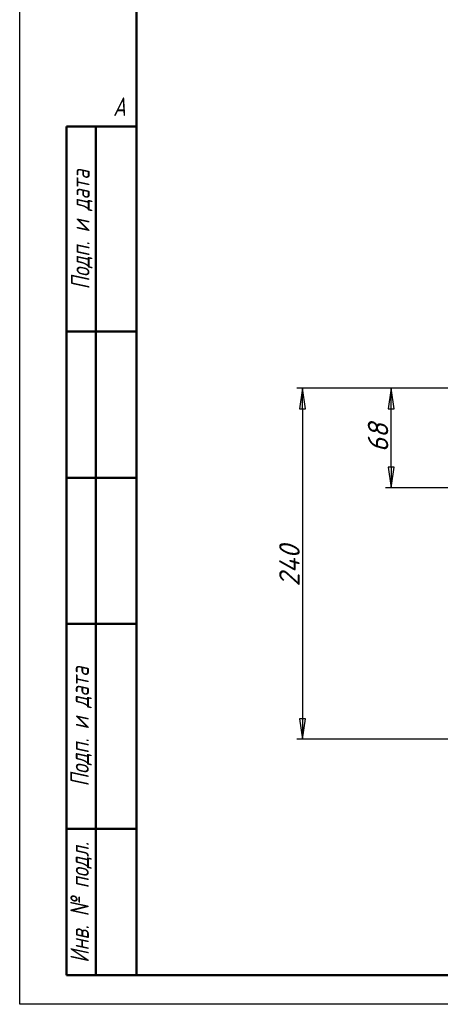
# Model space of a CAD drawing. Header units: millimetres. Extents: x -4813 to 10023, y -389 to 1491.
# Tile 2 of 32: x 0 to 288, y 0 to 673. Entities that reach past the tile are written whole.
import ezdxf
from ezdxf.enums import TextEntityAlignment as Align

# ---------------------------------------------------------------- set-up
doc = ezdxf.new("R2010")
doc.units = ezdxf.units.MM
doc.header["$LTSCALE"] = 4
for name, color, linetype, lineweight in [('Кромка (ГОСТ)', 7, 'Continuous', 50), ('Обозначение (ГОСТ)', 7, 'Continuous', 25), ('Размер (ГОСТ)', 7, 'Continuous', 25), ('Эскизная геометрия (ГОСТ)', 7, 'Continuous', 50)]:
    doc.layers.add(name, color=color, linetype=linetype, lineweight=lineweight)
doc.styles.add('Альтернативный текст (ГОСТ)', font='arial.ttf', dxfattribs={"width": 0.8})
doc.styles.add('Обычный текст (ГОСТ)', font='GOST Common Italic.ttf')
doc.dimstyles.new('Обычный (ГОСТ)', dxfattribs={"dimscale": 4, "dimtxt": 3.5, "dimasz": 3.5, "dimexe": 1, "dimexo": 0, "dimgap": 0.5, "dimtad": 1, "dimtxsty": 'Обычный текст (ГОСТ)', "dimblk": 'Filled-1', "dimcen": 0.09, "dimdle": 15, "dimclrd": 256, "dimclre": 256, "dimclrt": 256, "dimazin": 2, "dimtfac": 0.714286, "dimtdec": 3, "dimtmove": 0, "dimatfit": 3, "dimfxl": 1, "dimtolj": 1, "dimlwd": 25, "dimlwe": 25, "dimarcsym": 0})

# ---------------------------------------------------------------- blocks, each defined once
blk = doc.blocks.new('Рамки ГОСТ - Рамка')
at = {"layer": 'Кромка (ГОСТ)', "lineweight": 25}
for p, q in [((0, 0), (0, 297)), ((420, 0), (0, 0))]:
    blk.add_line(p, q, dxfattribs=at)
at = {"layer": 'Кромка (ГОСТ)'}
for p, q in [((20, 292), (20, 5)), ((20, 5), (415, 5))]:
    blk.add_line(p, q, dxfattribs=at)
at = {"layer": 'Кромка (ГОСТ)', "insert": (16, 155), "char_height": 3.17, "width": 5.1335, "attachment_point": 1, "style": 'Альтернативный текст (ГОСТ)'}
blk.add_mtext('\\fGOST Common|b0|i1;{\\H3.1700;A}', dxfattribs=at)
blk = doc.blocks.new('ГОСТ - Доп. графы 1')
at = {"layer": 'Эскизная геометрия (ГОСТ)'}
for p, q in [((-12, 0), (-12, 145)), ((-12, 145), (0, 145)), ((-7, 145), (-7, 0)), ((-12, 110), (-7, 110)), ((-7, 110), (0, 110)), ((-12, 85), (-7, 85)), ((-7, 85), (0, 85)), ((-12, 60), (-7, 60)), ((-7, 60), (0, 60)), ((-12, 25), (-7, 25)), ((-7, 25), (0, 25)), ((0, 0), (-12, 0))]:
    blk.add_line(p, q, dxfattribs=at)
at = {"layer": 'Обозначение (ГОСТ)', "char_height": 3.17, "attachment_point": 5, "rotation": 90, "style": 'Альтернативный текст (ГОСТ)'}
for s, insert, width in [('\\fGOST Common|b0|i1;{\\H3.1700;Подп. и дата}', (-9.37, 127.41), 34.7679), ('\\fGOST Common|b0|i1;{\\H3.1700;Подп. и дата}', (-9.5, 42.47), 35.1486), ('\\fGOST Common|b0|i1;{\\H3.1700;Инв. № подл.}', (-9.5, 12.41), 24.9618)]:
    blk.add_mtext(s, dxfattribs=dict(at, insert=insert, width=width))
at = {"layer": 'Обозначение (ГОСТ)', "lineweight": 30, "flags": 17}
for tag, p in [('Подп._и_дата_2', (-3.53, 127.51)), ('Инв._номер_дубликата', (-3.41, 97.47)), ('Взамен_инв._номера', (-3.46, 72.53)), ('Подп._и_дата_1', (-3.42, 42.35)), ('ИНВЕНТАРНЫЙ_НОМЕР', (-3.33, 12.68))]:
    blk.add_attdef(tag, text='', height=3.17, rotation=90, dxfattribs=at).set_placement(p, align=Align.MIDDLE_CENTER)
blk = doc.blocks.new('Filled-1')
at = {"color": 0}
for p, q in [((0, 0), (-1, 0.143)), ((-1, 0.143), (-1, -0.143)), ((-1, 0), (0, 0)), ((-1, -0.143), (0, 0))]:
    blk.add_line(p, q, dxfattribs=at)
at = {"color": 0, "flags": 128}
blk.add_lwpolyline([(-1, -0.143), (0, 0), (-1, 0.143), (-1, -0.143)], dxfattribs=at)
at = {"color": 0}
blk.add_solid([(-1, -0.143), (0, 0), (-1, 0.143), (-1, -0.143)], dxfattribs=at)
blk = doc.blocks.new('*D14')
at = {"layer": 'Defpoints', "color": 0, "linetype": 'Continuous', "transparency": 16777216}
for p in [(254.19, 421.17), (557.59, 421.17), (446.15, 353.17)]:
    blk.add_point(p, dxfattribs=at)
at = {"layer": 'Размер (ГОСТ)', "linetype": 'Continuous', "lineweight": 25, "transparency": 16777216}
for p, q in [((557.59, 421.17), (250.19, 421.17)), ((254.19, 367.17), (254.19, 407.17)), ((446.15, 353.17), (250.19, 353.17))]:
    blk.add_line(p, q, dxfattribs=at)
at = {"layer": 'Размер (ГОСТ)', "linetype": 'Continuous', "lineweight": 25, "transparency": 16777216, "xscale": 14, "yscale": 14, "zscale": 14}
for p, rotation in [((254.19, 421.17), 90), ((254.19, 353.17), 270)]:
    blk.add_blockref('Filled-1', p, dxfattribs=dict(at, rotation=rotation))
at = {"layer": 'Размер (ГОСТ)', "linetype": 'Continuous', "lineweight": 25, "transparency": 16777216, "insert": (238.19, 377.45), "char_height": 14, "attachment_point": 1, "rotation": 90, "style": 'Обычный текст (ГОСТ)'}
blk.add_mtext('\\A1;68', dxfattribs=at)
blk = doc.blocks.new('*D15')
at = {"layer": 'Defpoints', "color": 0, "linetype": 'Continuous', "transparency": 16777216}
for p in [(540.41, 421.17), (193.57, 181.17), (479.74, 181.17)]:
    blk.add_point(p, dxfattribs=at)
at = {"layer": 'Размер (ГОСТ)', "linetype": 'Continuous', "lineweight": 25, "transparency": 16777216}
for p, q in [((540.41, 421.17), (189.57, 421.17)), ((193.57, 407.17), (193.57, 195.17)), ((479.74, 181.17), (189.57, 181.17))]:
    blk.add_line(p, q, dxfattribs=at)
at = {"layer": 'Размер (ГОСТ)', "linetype": 'Continuous', "lineweight": 25, "transparency": 16777216, "xscale": 14, "yscale": 14, "zscale": 14}
for p, rotation in [((193.57, 421.17), 90), ((193.57, 181.17), 270)]:
    blk.add_blockref('Filled-1', p, dxfattribs=dict(at, rotation=rotation))
at = {"layer": 'Размер (ГОСТ)', "linetype": 'Continuous', "lineweight": 25, "transparency": 16777216, "insert": (177.57, 285.58), "char_height": 14, "attachment_point": 1, "rotation": 90, "style": 'Обычный текст (ГОСТ)'}
blk.add_mtext('\\A1;240', dxfattribs=at)

msp = doc.modelspace()

# ---------------------------------------------------------------- block references
at = {"xscale": 4, "yscale": 4, "zscale": 4}
for name, p in [('Рамки ГОСТ - Рамка', (0, 0)), ('ГОСТ - Доп. графы 1', (80, 20))]:
    msp.add_blockref(name, p, dxfattribs=at)

# ---------------------------------------------------------------- dimensions: what is measured, and where the dimension line sits
at = {"layer": 'Размер (ГОСТ)', "linetype": 'Continuous', "lineweight": 25}
for base, p1, p2, angle, picture, middle in [((193.567, 181.17), (540.41, 421.17), (479.745, 181.17), 270, '*D15', (193.567, 301.17)), ((254.19, 421.17), (446.146, 353.171), (557.592, 421.17), 90, '*D14', (254.19, 387.17))]:
    dim = msp.add_linear_dim(base=base, p1=p1, p2=p2, angle=angle, dimstyle='Обычный (ГОСТ)', override={"dimgap": 0.5, "dimdec": 2, "dimtol": 0, "dimlim": 0, "dimtp": 0, "dimtm": 0, "dimtdec": 3, "dimtofl": 0, "dimatfit": 1}, dxfattribs=at)
    dim.commit()
    dim.dimension.update_dxf_attribs({"geometry": picture, "text_midpoint": middle, "dimtype": 160})

doc.saveas('drawing.dxf')
